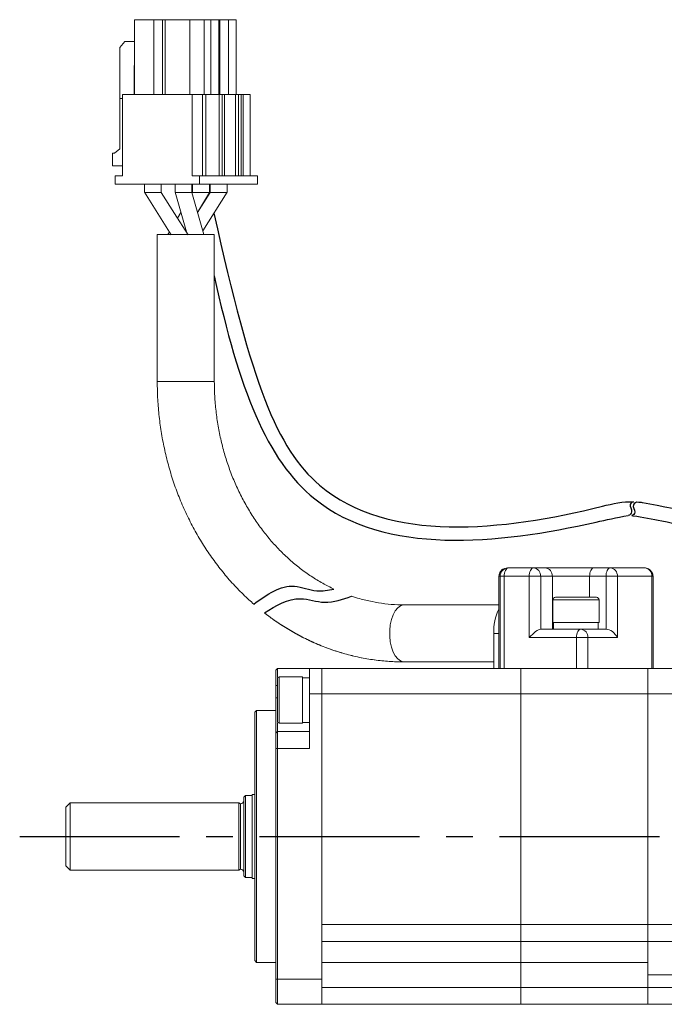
# Model space of a CAD drawing. Header units: millimetres. Extents: x -8092 to -7810, y 366 to 677.
# Tile 3 of 4: x -7945 to -7868, y 553 to 670. Entities that reach past the tile are written whole.
import ezdxf

# ---------------------------------------------------------------- set-up
doc = ezdxf.new("R2010")
doc.units = ezdxf.units.MM
doc.linetypes.add('CENTER2', pattern=[28.575, 19.05, -3.175, 3.175, -3.175])
doc.layers.add('Center', color=1, linetype='CENTER2')

msp = doc.modelspace()

# ---------------------------------------------------------------- linework, layer by layer
at = {"color": 7, "linetype": 'Continuous', "lineweight": 15}
for p, q in [((-7931.19, 661.11), (-7931.19, 670.01)), ((-7928.89, 670.01), (-7931.19, 670.01)), ((-7928.89, 661.11), (-7928.89, 670.01)), ((-7927.87, 670.01), (-7928.89, 670.01)), ((-7927.87, 670.01), (-7927.87, 661.11)), ((-7927.55, 670.01), (-7927.87, 670.01)), ((-7927.55, 661.11), (-7927.55, 670.01)), ((-7924.6, 670.01), (-7927.55, 670.01)), ((-7924.6, 661.11), (-7924.6, 670.01)), ((-7922.9, 670.01), (-7924.6, 670.01)), ((-7922.9, 670.01), (-7922.9, 661.11)), ((-7922.13, 670.01), (-7922.9, 670.01)), ((-7922.13, 670.01), (-7922.13, 661.11)), ((-7921.18, 670.01), (-7922.13, 670.01)), ((-7921.18, 661.11), (-7921.18, 670.01)), ((-7921.05, 670.01), (-7921.18, 670.01)), ((-7921.05, 661.11), (-7921.05, 670.01)), ((-7920.03, 670.01), (-7921.05, 670.01)), ((-7920.03, 670.01), (-7920.03, 661.11)), ((-7919.08, 670.01), (-7920.03, 670.01)), ((-7919.08, 661.11), (-7919.08, 670.01)), ((-7932.97, 666.71), (-7932.36, 667.41)), ((-7932.97, 654.6), (-7932.97, 666.71)), ((-7932.36, 667.41), (-7931.24, 667.41)), ((-7931.24, 667.41), (-7931.19, 667.35)), ((-7931.19, 667.41), (-7931.24, 667.41)), ((-7931.19, 664.54), (-7931.24, 664.54)), ((-7931.24, 664.54), (-7931.24, 661.11)), ((-7932.96, 654.61), (-7932.96, 660.61)), ((-7932.96, 660.61), (-7932.64, 660.61)), ((-7932.64, 651.41), (-7932.64, 661.11)), ((-7932.64, 661.11), (-7924.32, 661.11)), ((-7924.32, 661.11), (-7924.32, 651.41)), ((-7924.32, 661.11), (-7923.1, 661.11)), ((-7923.1, 651.41), (-7923.1, 661.11)), ((-7922.72, 661.11), (-7923.1, 661.11)), ((-7922.72, 651.41), (-7922.72, 661.11)), ((-7922.72, 661.11), (-7921.14, 661.11)), ((-7921.14, 651.41), (-7921.14, 661.11)), ((-7920.76, 661.11), (-7921.14, 661.11)), ((-7920.76, 651.41), (-7920.76, 661.11)), ((-7920.49, 661.11), (-7920.76, 661.11)), ((-7920.49, 651.41), (-7920.49, 661.11)), ((-7920.49, 661.11), (-7919.17, 661.11)), ((-7919.17, 651.41), (-7919.17, 661.11)), ((-7918.8, 661.11), (-7919.17, 661.11)), ((-7918.8, 651.41), (-7918.8, 661.11)), ((-7918.52, 661.11), (-7918.8, 661.11)), ((-7918.52, 651.41), (-7918.52, 661.11)), ((-7918.25, 661.11), (-7918.52, 661.11)), ((-7918.25, 651.41), (-7918.25, 661.11)), ((-7918.25, 661.11), (-7917.42, 661.11)), ((-7917.42, 661.11), (-7917.42, 651.41)), ((-7933.83, 652.61), (-7933.83, 654.11)), ((-7933.83, 654.11), (-7933.57, 654.11)), ((-7933.57, 654.11), (-7932.96, 654.61)), ((-7932.64, 652.61), (-7933.83, 652.61)), ((-7933.5, 650.41), (-7933.5, 651.41)), ((-7933.5, 651.41), (-7932.64, 651.41)), ((-7924.32, 651.41), (-7923.46, 651.41)), ((-7923.46, 651.41), (-7923.46, 650.41)), ((-7916.56, 651.41), (-7923.46, 651.41)), ((-7916.56, 651.41), (-7916.56, 650.41)), ((-7923.46, 650.41), (-7933.5, 650.41)), ((-7930.01, 650.41), (-7930.01, 649.4)), ((-7928.01, 649.4), (-7928.01, 650.41)), ((-7926.38, 650.41), (-7926.38, 649.4)), ((-7924.38, 649.4), (-7924.38, 650.41)), ((-7924.28, 650.41), (-7924.28, 649.41)), ((-7916.56, 650.41), (-7923.46, 650.41)), ((-7922.28, 649.41), (-7922.28, 650.41)), ((-7922.18, 650.41), (-7922.18, 649.41)), ((-7920.18, 649.41), (-7920.18, 650.41)), ((-7926.38, 649.44), (-7925.03, 644.71)), ((-7924.38, 649.41), (-7924.43, 649.41)), ((-7922.95, 644.41), (-7924.38, 649.41)), ((-7924.28, 649.41), (-7924.34, 649.3)), ((-7922.18, 649.41), (-7923.69, 647.02)), ((-7923.69, 647.02), (-7922.28, 649.4)), ((-7923.07, 644.84), (-7920.15, 649.46)), ((-7925.69, 647.02), (-7926.08, 646.36)), ((-7928.5, 644.41), (-7928.5, 626.88)), ((-7922.15, 644.41), (-7928.5, 644.41)), ((-7927.05, 644.73), (-7927.24, 644.41)), ((-7925.05, 644.73), (-7925.04, 644.74)), ((-7921.7, 644.41), (-7922.15, 644.41)), ((-7921.7, 626.88), (-7921.7, 644.41)), ((-7886.8, 604.68), (-7886.67, 604.68)), ((-7886.67, 604.68), (-7883.69, 604.68)), ((-7883.69, 604.68), (-7882.31, 604.68)), ((-7876.5, 604.68), (-7874.55, 604.68)), ((-7874.55, 604.68), (-7870.45, 604.68)), ((-7887.8, 603.68), (-7887.67, 603.68)), ((-7887.8, 592.68), (-7887.8, 603.68)), ((-7887.68, 604.15), (-7887.75, 603.95)), ((-7887.67, 603.68), (-7887.17, 603.68)), ((-7887.67, 603.68), (-7887.67, 592.68)), ((-7887.17, 603.68), (-7884.19, 603.68)), ((-7887.17, 603.68), (-7887.17, 592.68)), ((-7884.19, 596.38), (-7884.19, 603.68)), ((-7884.19, 603.68), (-7882.83, 603.68)), ((-7882.83, 597.38), (-7882.83, 603.68)), ((-7882.83, 603.68), (-7881.44, 603.68)), ((-7881.44, 597.38), (-7881.44, 603.68)), ((-7881.44, 603.68), (-7877, 603.68)), ((-7877, 603.68), (-7875.05, 603.68)), ((-7875.05, 603.68), (-7873.69, 603.68)), ((-7875.05, 603.68), (-7875.05, 597.38)), ((-7873.69, 603.68), (-7869.59, 603.68)), ((-7873.69, 603.68), (-7873.69, 596.38)), ((-7869.59, 592.68), (-7869.59, 603.68)), ((-7869.59, 603.68), (-7869.45, 603.68)), ((-7869.52, 604), (-7869.57, 604.15)), ((-7869.45, 592.68), (-7869.45, 603.68)), ((-7881.38, 600.88), (-7881.38, 598.18)), ((-7875.88, 598.18), (-7875.88, 600.88)), ((-7887.8, 600.28), (-7899.12, 600.28)), ((-7878.07, 597.38), (-7882.83, 597.38)), ((-7880, 598.18), (-7881.38, 598.18)), ((-7881.29, 598.18), (-7881.29, 597.38)), ((-7875.88, 598.18), (-7880, 598.18)), ((-7877.39, 597.38), (-7878.07, 597.38)), ((-7875.97, 597.38), (-7877.39, 597.38)), ((-7875.97, 597.38), (-7875.97, 598.18)), ((-7875.05, 597.38), (-7875.97, 597.38)), ((-7888.42, 592.68), (-7888.42, 596.88)), ((-7878.57, 596.38), (-7884.19, 596.38)), ((-7877.2, 596.38), (-7878.57, 596.38)), ((-7878.57, 592.68), (-7878.57, 596.38)), ((-7877.2, 596.38), (-7877.2, 592.68)), ((-7873.69, 596.38), (-7877.2, 596.38)), ((-7914.18, 592.68), (-7914.38, 592.48)), ((-7914.18, 591.62), (-7914.18, 592.68)), ((-7910.38, 592.68), (-7914.18, 592.68)), ((-7910.38, 592.68), (-7910.38, 589.68)), ((-7908.88, 592.68), (-7910.38, 592.68)), ((-7908.88, 592.68), (-7908.88, 589.68)), ((-7908.88, 592.68), (-7885.18, 592.68)), ((-7899.12, 593.48), (-7888.42, 593.48)), ((-7885.18, 592.68), (-7885.18, 589.68)), ((-7878.73, 592.68), (-7885.18, 592.68)), ((-7878.73, 592.68), (-7878.57, 592.68)), ((-7878.57, 592.68), (-7877.43, 592.68)), ((-7870.08, 592.68), (-7877.43, 592.68)), ((-7835.38, 592.68), (-7870.38, 592.68)), ((-7870.08, 592.68), (-7869.59, 592.68)), ((-7870.08, 589.68), (-7870.08, 592.68)), ((-7869.59, 592.68), (-7869.45, 592.68)), ((-7914.38, 592.48), (-7914.38, 590.68)), ((-7911.18, 591.69), (-7913.98, 591.69)), ((-7911.18, 591.69), (-7911.18, 586.19)), ((-7910.38, 591.6), (-7911.18, 591.6)), ((-7914.18, 590.68), (-7914.38, 590.68)), ((-7914.38, 590.68), (-7914.38, 589.18)), ((-7914.38, 589.18), (-7914.18, 589.18)), ((-7914.38, 589.18), (-7914.38, 584.98)), ((-7910.38, 589.68), (-7908.88, 589.68)), ((-7910.38, 589.68), (-7910.38, 583.18)), ((-7908.88, 555.68), (-7908.88, 589.68)), ((-7908.88, 589.68), (-7908.88, 562.18)), ((-7908.88, 589.68), (-7885.18, 589.68)), ((-7885.18, 589.68), (-7885.18, 562.18)), ((-7870.08, 589.68), (-7885.18, 589.68)), ((-7870.38, 589.68), (-7835.38, 589.68)), ((-7870.08, 562.18), (-7870.08, 589.68)), ((-7916.68, 587.68), (-7916.88, 587.48)), ((-7916.88, 587.48), (-7916.88, 572.68)), ((-7914.38, 587.68), (-7916.68, 587.68)), ((-7916.68, 587.68), (-7916.68, 557.68)), ((-7914.18, 586.22), (-7914.18, 585.18)), ((-7913.98, 586.19), (-7911.18, 586.19)), ((-7911.18, 586.28), (-7910.38, 586.28)), ((-7914.18, 585.18), (-7914.38, 584.98)), ((-7914.38, 584.98), (-7914.38, 583.18)), ((-7914.18, 583.18), (-7914.18, 585.18)), ((-7910.38, 585.18), (-7914.18, 585.18)), ((-7914.38, 583.18), (-7914.38, 555.68)), ((-7914.18, 583.18), (-7914.38, 583.18)), ((-7914.18, 555.68), (-7914.18, 583.18)), ((-7910.38, 583.18), (-7914.18, 583.18)), ((-7870.08, 583.18), (-7870.08, 581.43)), ((-7917.98, 577.58), (-7918.18, 577.38)), ((-7918.18, 577.38), (-7918.18, 570.25)), ((-7917.18, 577.58), (-7917.98, 577.58)), ((-7917.98, 577.58), (-7917.98, 567.78)), ((-7916.88, 577.68), (-7917.18, 577.68)), ((-7917.18, 577.68), (-7917.18, 570.09)), ((-7938.88, 576.68), (-7939.38, 576.18)), ((-7939.38, 576.18), (-7939.38, 569.18)), ((-7918.78, 576.68), (-7938.88, 576.68)), ((-7938.88, 576.68), (-7938.88, 568.68)), ((-7918.6, 576.58), (-7918.78, 576.68)), ((-7918.78, 576.68), (-7918.78, 568.68)), ((-7918.58, 576.58), (-7918.6, 576.58)), ((-7918.6, 576.58), (-7918.6, 568.78)), ((-7916.88, 572.68), (-7916.88, 557.88)), ((-7918.18, 570.25), (-7918.18, 567.98)), ((-7939.38, 569.18), (-7938.88, 568.68)), ((-7917.18, 570.09), (-7917.18, 567.68)), ((-7938.88, 568.68), (-7918.78, 568.68)), ((-7918.78, 568.68), (-7918.6, 568.78)), ((-7918.6, 568.78), (-7918.58, 568.78)), ((-7918.18, 567.98), (-7917.98, 567.78)), ((-7917.98, 567.78), (-7917.18, 567.78)), ((-7917.18, 567.68), (-7916.88, 567.68)), ((-7870.08, 563.93), (-7870.08, 562.18)), ((-7869.68, 562.18), (-7908.88, 562.18)), ((-7885.18, 562.18), (-7885.18, 560.18)), ((-7885.18, 562.18), (-7870.08, 562.18)), ((-7835.38, 562.18), (-7870.38, 562.18)), ((-7870.08, 562.18), (-7870.08, 560.18)), ((-7908.88, 560.18), (-7869.68, 560.18)), ((-7870.08, 560.18), (-7885.18, 560.18)), ((-7885.18, 560.18), (-7885.18, 557.68)), ((-7870.38, 560.18), (-7835.38, 560.18)), ((-7870.08, 557.68), (-7870.08, 560.18)), ((-7916.88, 557.88), (-7916.68, 557.68)), ((-7916.68, 557.68), (-7914.38, 557.68)), ((-7908.88, 557.68), (-7870.08, 557.68)), ((-7870.08, 557.68), (-7885.18, 557.68)), ((-7885.18, 557.68), (-7885.18, 554.68)), ((-7870.08, 554.68), (-7870.08, 557.68)), ((-7835.38, 556.18), (-7870.08, 556.18)), ((-7914.18, 555.68), (-7914.38, 555.68)), ((-7914.38, 555.68), (-7914.38, 552.88)), ((-7908.88, 555.68), (-7914.18, 555.68)), ((-7914.18, 552.68), (-7914.18, 555.68)), ((-7908.88, 552.68), (-7908.88, 555.68)), ((-7908.88, 554.68), (-7869.68, 554.68)), ((-7870.08, 554.68), (-7885.18, 554.68)), ((-7885.18, 554.68), (-7885.18, 552.68)), ((-7835.38, 554.68), (-7870.38, 554.68)), ((-7870.08, 552.68), (-7870.08, 554.68)), ((-7914.18, 552.68), (-7914.38, 552.88)), ((-7908.88, 552.68), (-7914.18, 552.68)), ((-7908.88, 552.68), (-7869.68, 552.68)), ((-7870.08, 552.68), (-7885.18, 552.68)), ((-7835.38, 552.68), (-7870.38, 552.68))]:
    msp.add_line(p, q, dxfattribs=at)
at = {"color": 8, "linetype": 'Continuous', "lineweight": 15}
for p, q in [((-7921.7, 626.88), (-7928.5, 626.88)), ((-7877, 601.18), (-7877, 603.68)), ((-7880, 600.88), (-7881.38, 600.88)), ((-7875.88, 600.88), (-7880, 600.88)), ((-7888.42, 596.88), (-7887.8, 596.88)), ((-7913.98, 591.69), (-7913.98, 586.19)), ((-7918.58, 568.78), (-7918.58, 576.58))]:
    msp.add_line(p, q, dxfattribs=at)
at = {"color": 7, "linetype": 'Continuous', "lineweight": 15, "flags": 128}
for points in [[(-7930.03, 649.44), (-7928.43, 646.91), (-7926.83, 644.38)], [(-7924.83, 644.38), (-7926.43, 646.91), (-7928.01, 649.41)], [(-7886.67, 604.68), (-7886.77, 604.66), (-7886.86, 604.6), (-7886.95, 604.51), (-7887.02, 604.39), (-7887.08, 604.23), (-7887.13, 604.06), (-7887.16, 603.87), (-7887.17, 603.68)], [(-7884.19, 603.68), (-7884.19, 603.87), (-7884.16, 604.06), (-7884.11, 604.23), (-7884.05, 604.39), (-7883.97, 604.51), (-7883.89, 604.6), (-7883.79, 604.66), (-7883.69, 604.68)], [(-7876.5, 604.68), (-7876.6, 604.66), (-7876.69, 604.6), (-7876.78, 604.51), (-7876.86, 604.39), (-7876.92, 604.23), (-7876.96, 604.06), (-7876.99, 603.87), (-7877, 603.68)], [(-7875.05, 603.68), (-7875.04, 603.87), (-7875.02, 604.06), (-7874.97, 604.23), (-7874.91, 604.39), (-7874.83, 604.51), (-7874.75, 604.6), (-7874.65, 604.66), (-7874.55, 604.68)], [(-7878.57, 596.38), (-7878.56, 596.57), (-7878.53, 596.76), (-7878.48, 596.93), (-7878.42, 597.09), (-7878.34, 597.21), (-7878.26, 597.3), (-7878.16, 597.36), (-7878.07, 597.38)]]:
    msp.add_lwpolyline(points, dxfattribs=at)
at = {"color": 8, "linetype": 'Continuous', "lineweight": 15, "flags": 128}
for points in [[(-7887.76, 603.95), (-7887.78, 603.87), (-7887.8, 603.68)], [(-7899.12, 593.48), (-7899.2, 593.48), (-7899.54, 593.59), (-7899.86, 593.83), (-7900.16, 594.19), (-7900.41, 594.66), (-7900.6, 595.23), (-7900.74, 595.86), (-7900.81, 596.54), (-7900.81, 597.22), (-7900.74, 597.9), (-7900.6, 598.53), (-7900.41, 599.09), (-7900.16, 599.57), (-7899.86, 599.93), (-7899.54, 600.17), (-7899.2, 600.27), (-7899.12, 600.28)], [(-7899.12, 593.48), (-7899.2, 593.48), (-7899.54, 593.59), (-7899.86, 593.83), (-7900.16, 594.19), (-7900.41, 594.66), (-7900.6, 595.23), (-7900.74, 595.86), (-7900.81, 596.54), (-7900.81, 597.22), (-7900.74, 597.9), (-7900.6, 598.53), (-7900.41, 599.09), (-7900.16, 599.57), (-7899.86, 599.93), (-7899.54, 600.17), (-7899.2, 600.27), (-7899.12, 600.28)]]:
    msp.add_lwpolyline(points, dxfattribs=at)
at = {"color": 7, "linetype": 'Continuous', "lineweight": 15}
for centre, radius, start, end in [((-7886.8, 603.68), 1, 90.0032, 164.3087), ((-7886.67, 603.68), 1, 90.004, 180.0041), ((-7883.77, 603.74), 0.94, 356.1888, 85.598), ((-7882.38, 603.74), 0.94, 356.1888, 85.598), ((-7874.63, 603.74), 0.94, 356.1888, 85.598), ((-7870.53, 603.74), 0.94, 356.1887, 85.5981), ((-7870.45, 603.68), 1, 64.0831, 89.9999), ((-7881.08, 600.88), 0.3, 90, 180), ((-7876.18, 600.88), 0.3, 0, 90), ((-7882.22, 597.06), 6.21, 154.105, 181.7056), ((-7878.14, 596.44), 0.94, 356.1888, 85.598), ((-7913.98, 591.49), 0.2, 90, 180), ((-7913.98, 586.39), 0.2, 180, 270), ((-7918.58, 576.98), 0.4, 270, 0), ((-7918.58, 568.38), 0.4, 0, 90)]:
    msp.add_arc(centre, radius, start, end, dxfattribs=at)
for centre, major_axis, ratio, start_param, end_param in [((-7883.69, 596.38), (0.966, 0.966), 0.267949, 0.261799, 1.832596), ((-7874.55, 596.38), (-0.866, 0.866), 0.57735, 4.18879, 5.759587)]:
    msp.add_ellipse(centre, major_axis=major_axis, ratio=ratio, start_param=start_param, end_param=end_param, dxfattribs=at)
for points, knots in [([(-7928.64, 649.41), (-7928.76, 649.41), (-7929.02, 649.41), (-7929.41, 649.41), (-7929.74, 649.41), (-7929.97, 649.41), (-7930, 649.41), (-7930.01, 649.41)], [0, 0, 0, 0, 0.200549, 0.401098, 0.601648, 0.802197, 1, 1, 1, 1]), ([(-7928.02, 649.41), (-7928.02, 649.41), (-7928.01, 649.41), (-7928.07, 649.41), (-7928.19, 649.41), (-7928.39, 649.41), (-7928.55, 649.41), (-7928.64, 649.41)], [0, 0, 0, 0, 0.060106, 0.295079, 0.530053, 0.765026, 1, 1, 1, 1]), ([(-7924.43, 649.41), (-7924.49, 649.41), (-7924.61, 649.41), (-7924.94, 649.41), (-7925.32, 649.41), (-7925.72, 649.41), (-7926.07, 649.41), (-7926.29, 649.41), (-7926.4, 649.41), (-7926.37, 649.41), (-7926.37, 649.41)], [0, 0, 0, 0, 0.140224, 0.280447, 0.42067, 0.560893, 0.701117, 0.84134, 0.981563, 1, 1, 1, 1]), ([(-7924.26, 649.41), (-7924.26, 649.41), (-7924.26, 649.41), (-7924.09, 649.41), (-7923.88, 649.41), (-7923.78, 649.41)], [0, 0, 0, 0, 0.251564, 0.625782, 1, 1, 1, 1]), ([(-7923.78, 649.41), (-7923.66, 649.41), (-7923.41, 649.41), (-7923.01, 649.41), (-7922.65, 649.41), (-7922.4, 649.41), (-7922.27, 649.41), (-7922.29, 649.41), (-7922.29, 649.41)], [0, 0, 0, 0, 0.187697, 0.375393, 0.563089, 0.750785, 0.938482, 1, 1, 1, 1]), ([(-7922.18, 649.41), (-7922.16, 649.41), (-7922.13, 649.41), (-7921.91, 649.41), (-7921.58, 649.41), (-7921.18, 649.41), (-7920.93, 649.41), (-7920.8, 649.41)], [0, 0, 0, 0, 0.197375, 0.398032, 0.598688, 0.799344, 1, 1, 1, 1]), ([(-7920.8, 649.41), (-7920.68, 649.41), (-7920.45, 649.41), (-7920.24, 649.41), (-7920.15, 649.41), (-7920.18, 649.41), (-7920.18, 649.41)], [0, 0, 0, 0, 0.331527, 0.663052, 0.994579, 1, 1, 1, 1]), ([(-7928.5, 626.88), (-7928.49, 626.51), (-7928.48, 625.45), (-7928.38, 623.72), (-7928.16, 621.69), (-7927.82, 619.68), (-7927.38, 617.69), (-7926.84, 615.74), (-7926.19, 613.83), (-7925.43, 611.97), (-7924.58, 610.16), (-7923.63, 608.42), (-7922.59, 606.75), (-7921.46, 605.15), (-7920.25, 603.63), (-7918.95, 602.2), (-7917.86, 601.13), (-7917.19, 600.54), (-7917, 600.37)], [0, 0, 0, 0, 0.0213973, 0.0606402, 0.0998901, 0.1391413, 0.178392, 0.2176406, 0.2568845, 0.296121, 0.3353469, 0.3745583, 0.413751, 0.45292, 0.4920601, 0.5311657, 0.5702313, 0.5861082, 0.5861082, 0.5861082, 0.5861082]), ([(-7907.45, 602.16), (-7907.9, 602.38), (-7908.82, 602.85), (-7910.16, 603.66), (-7911.48, 604.61), (-7912.74, 605.65), (-7913.93, 606.79), (-7915.06, 608.03), (-7916.11, 609.35), (-7917.08, 610.75), (-7917.97, 612.23), (-7918.78, 613.77), (-7919.49, 615.37), (-7920.11, 617.03), (-7920.63, 618.74), (-7921.05, 620.48), (-7921.37, 622.25), (-7921.58, 624.04), (-7921.68, 625.59), (-7921.69, 626.53), (-7921.7, 626.88)], [0.2441021, 0.2441021, 0.2441021, 0.2441021, 0.2854884, 0.3291759, 0.3727465, 0.4162052, 0.4595606, 0.5028235, 0.5460055, 0.5891184, 0.6321735, 0.6751807, 0.7181492, 0.7610865, 0.803999, 0.8468917, 0.8897691, 0.9326342, 0.9754898, 1, 1, 1, 1]), ([(-7887.26, 604.55), (-7887.29, 604.54), (-7887.4, 604.5), (-7887.55, 604.36), (-7887.64, 604.22), (-7887.68, 604.15)], [0, 0, 0, 0, 0.172474, 0.600932, 1, 1, 1, 1]), ([(-7882.31, 604.68), (-7882.16, 604.68), (-7881.87, 604.68), (-7881.27, 604.68), (-7880.55, 604.68), (-7879.74, 604.68), (-7878.87, 604.68), (-7878.02, 604.68), (-7877.22, 604.68), (-7876.74, 604.68), (-7876.5, 604.68)], [0, 0, 0, 0, 0.1199909, 0.2400211, 0.3686454, 0.4999994, 0.6313533, 0.7599776, 0.8799692, 1, 1, 1, 1]), ([(-7869.57, 604.15), (-7869.64, 604.24), (-7869.74, 604.4), (-7869.91, 604.53), (-7870, 604.56), (-7870.02, 604.57)], [0, 0, 0, 0, 0.542335, 0.881921, 1, 1, 1, 1]), ([(-7887.75, 603.95), (-7887.77, 603.91), (-7887.8, 603.82), (-7887.8, 603.73), (-7887.8, 603.68)], [0, 0, 0, 0, 0.450348, 1, 1, 1, 1]), ([(-7869.45, 603.68), (-7869.46, 603.76), (-7869.46, 603.88), (-7869.5, 603.98), (-7869.52, 604)], [0, 0, 0, 0, 0.759028, 1, 1, 1, 1]), ([(-7899.12, 600.28), (-7899.36, 600.28), (-7900.12, 600.29), (-7901.39, 600.4), (-7902.91, 600.64), (-7904.23, 600.96), (-7905.04, 601.21), (-7905.35, 601.32)], [0, 0, 0, 0, 0.0212784, 0.0651802, 0.109074, 0.152921, 0.180766, 0.180766, 0.180766, 0.180766]), ([(-7879.85, 601.18), (-7880.1, 601.18), (-7880.49, 601.18), (-7880.83, 601.18), (-7881.01, 601.18), (-7881.09, 601.18), (-7881.07, 601.18), (-7881.07, 601.18)], [0, 0, 0, 0, 0.358997, 0.554428, 0.74965, 0.945082, 1, 1, 1, 1]), ([(-7876.19, 601.18), (-7876.19, 601.18), (-7876.19, 601.18), (-7876.46, 601.18), (-7876.98, 601.18), (-7877.52, 601.18), (-7877.99, 601.18), (-7878.49, 601.18), (-7879.13, 601.18), (-7879.57, 601.18), (-7879.85, 601.18)], [0, 0, 0, 0, 0.070201, 0.249825, 0.429449, 0.527233, 0.624912, 0.722697, 0.820376, 1, 1, 1, 1]), ([(-7915.74, 599.33), (-7915.42, 599.08), (-7914.6, 598.47), (-7913.24, 597.56), (-7911.64, 596.64), (-7910, 595.83), (-7908.31, 595.13), (-7906.6, 594.56), (-7904.85, 594.1), (-7903.09, 593.76), (-7901.34, 593.56), (-7900.02, 593.48), (-7899.28, 593.48), (-7899.12, 593.48)], [0.6197736, 0.6197736, 0.6197736, 0.6197736, 0.6447055, 0.6834134, 0.7220648, 0.7606581, 0.7991936, 0.8376734, 0.8761017, 0.9144846, 0.95283, 0.9891156, 1, 1, 1, 1]), ([(-7915.74, 599.33), (-7915.38, 599.05), (-7914.51, 598.4), (-7913.09, 597.47), (-7911.48, 596.55), (-7909.82, 595.75), (-7908.12, 595.06), (-7906.39, 594.5), (-7904.64, 594.05), (-7902.86, 593.73), (-7901.1, 593.54), (-7899.85, 593.48), (-7899.2, 593.48), (-7899.12, 593.48)], [0.6197741, 0.6197741, 0.6197741, 0.6197741, 0.6482211, 0.6871363, 0.7259942, 0.7647934, 0.8035342, 0.842219, 0.8808524, 0.9194406, 0.9579921, 0.9944746, 1, 1, 1, 1]), ([(-7914.18, 591.49), (-7914.18, 591.46), (-7914.18, 591.41), (-7914.18, 591.09), (-7914.18, 590.76), (-7914.18, 590.35), (-7914.18, 589.76), (-7914.18, 588.94), (-7914.18, 588.13), (-7914.18, 587.53), (-7914.18, 587.13), (-7914.18, 586.8), (-7914.18, 586.48), (-7914.18, 586.43), (-7914.18, 586.39)], [0, 0, 0, 0, 0.119722, 0.184894, 0.25, 0.315173, 0.380278, 0.5, 0.619721, 0.684894, 0.75, 0.815173, 0.880278, 1, 1, 1, 1])]:
    msp.add_open_spline(points, degree=3, knots=knots, dxfattribs=at)
at = {"ltscale": 0.5}
for points, knots in [([(-7921.74, 646.94), (-7917.24, 626.58), (-7909.56, 606.66), (-7885.94, 609.25), (-7873.03, 612.65), (-7871.78, 612.56)], [0, 0, 0, 0, 21.227123, 55.054963, 58.573323, 58.573323, 58.573323, 58.573323]), ([(-7921.7, 639.48), (-7918.77, 625.94), (-7910.63, 605.25), (-7886.52, 607.64), (-7873.84, 610.7), (-7872.41, 610.91)], [0, 0, 0, 0, 23.167717, 56.995556, 60.487415, 60.487415, 60.487415, 60.487415])]:
    msp.add_open_spline(points, degree=3, knots=knots, dxfattribs=at)
for points, knots in [([(-7871.78, 612.56), (-7871.94, 612.5), (-7872.44, 612.18), (-7871.75, 611.44), (-7872.21, 610.98), (-7872.41, 610.91)], [0, 0, 0, 0, 0.499477, 1.386529, 2.000823, 2.000823, 2.000823, 2.000823]), ([(-7871.4, 612.51), (-7871.56, 612.45), (-7872.06, 612.13), (-7871.39, 611.41), (-7871.81, 610.95), (-7871.99, 610.88)], [0, 0, 0, 0, 0.499477, 1.386529, 1.96498, 1.96498, 1.96498, 1.96498]), ([(-7917, 600.37), (-7915.41, 601.51), (-7913.03, 603.22), (-7909.71, 601.72), (-7908.14, 602.03), (-7907.45, 602.16)], [0, 0, 0, 0, 5.304667, 8.002796, 10.061354, 10.061354, 10.061354, 10.061354]), ([(-7915.74, 599.33), (-7914.34, 600.19), (-7912.06, 601.58), (-7908.42, 600.21), (-7906.42, 600.93), (-7905.35, 601.32)], [0, 0, 0, 0, 4.605229, 7.514952, 10.819213, 10.819213, 10.819213, 10.819213])]:
    msp.add_open_spline(points, degree=3, knots=knots)
at = {"color": 0}
for points, knots in [([(-7855.98, 609.13), (-7860.99, 610.37), (-7866.16, 611.65), (-7871.03, 612.49), (-7871.4, 612.51)], [0, 0, 0, 0, 15.305878, 15.80509, 15.80509, 15.80509, 15.80509]), ([(-7856.38, 607.48), (-7858.72, 608.06), (-7861.04, 608.63), (-7865.04, 609.55), (-7866.72, 609.92), (-7869.54, 610.47), (-7870.68, 610.73), (-7871.88, 610.87), (-7871.94, 610.87), (-7871.99, 610.88)], [0, 0, 0, 0, 7.126683, 7.126683, 12.358052, 12.358052, 15.956791, 15.956791, 16.140475, 16.140475, 16.140475, 16.140475])]:
    msp.add_open_spline(points, degree=3, knots=knots, dxfattribs=at)
at = {"layer": 'Center'}
msp.add_line((-7944.88, 572.68), (-7810.18, 572.68), dxfattribs=at)

doc.saveas('drawing.dxf')
